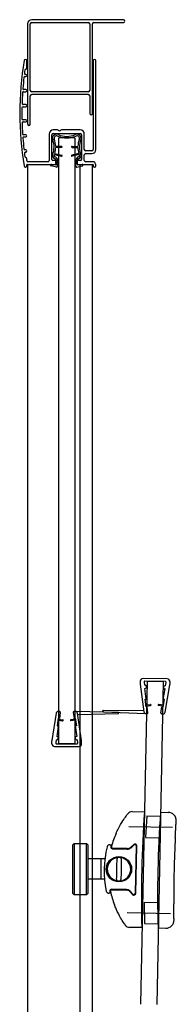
# Model space of a CAD drawing. Header units: millimetres. Extents: x 917.617 to 918.507, y 2726.615 to 2727.305.
# Tile 2 of 3: x 917.617 to 917.675, y 2726.94 to 2727.305. Entities that reach past the tile are written whole.
import ezdxf

# ---------------------------------------------------------------- set-up
doc = ezdxf.new("R2010")
doc.units = ezdxf.units.MM
doc.linetypes.add('CENTER', pattern=[50.800000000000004, 31.75, -6.35, 6.35, -6.35])
doc.layers.add('SANINDUSA', color=3, linetype='Continuous')

msp = doc.modelspace()

# ---------------------------------------------------------------- linework, layer by layer
at = {"layer": 'SANINDUSA'}
for p, q in [((917.6197459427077, 2727.303729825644), (917.6197459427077, 2727.266433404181)), ((917.6207459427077, 2727.278933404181), (917.6207459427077, 2727.303729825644)), ((917.6552459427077, 2727.305229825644), (917.6212459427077, 2727.305229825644)), ((917.6212459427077, 2727.304229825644), (917.6422459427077, 2727.304229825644)), ((917.6427459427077, 2727.303729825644), (917.6427459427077, 2727.278933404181)), ((917.6437459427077, 2727.270433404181), (917.6437459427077, 2727.303729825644)), ((917.6442459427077, 2727.304229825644), (917.6552459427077, 2727.304229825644)), ((917.6194459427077, 2727.28728160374), (917.6194459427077, 2727.289985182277)), ((917.6440459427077, 2727.289985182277), (917.6440459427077, 2727.256985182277)), ((917.6450391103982, 2727.256985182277), (917.6450391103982, 2727.290067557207)), ((917.6190459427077, 2727.284885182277), (917.6189631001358, 2727.284885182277)), ((917.6187713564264, 2727.284085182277), (917.6190459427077, 2727.284085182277)), ((917.6182742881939, 2727.278485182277), (917.6190459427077, 2727.278485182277)), ((917.6190459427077, 2727.279285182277), (917.6183888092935, 2727.279285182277)), ((917.6422459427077, 2727.278433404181), (917.6212459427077, 2727.278433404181)), ((917.6422459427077, 2727.277433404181), (917.6212459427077, 2727.277433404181)), ((917.6190459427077, 2727.273685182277), (917.61808366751, 2727.273685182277)), ((917.6207459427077, 2727.266433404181), (917.6207459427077, 2727.276933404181)), ((917.6427459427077, 2727.276933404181), (917.6427459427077, 2727.270433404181)), ((917.6180455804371, 2727.272885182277), (917.6190459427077, 2727.272885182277)), ((917.6190459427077, 2727.268085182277), (917.6180455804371, 2727.268085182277)), ((917.61808366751, 2727.267285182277), (917.6190459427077, 2727.267285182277)), ((917.6190459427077, 2727.262485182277), (917.6182742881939, 2727.262485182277)), ((917.6277459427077, 2727.262785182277), (917.6277459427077, 2727.252985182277)), ((917.6287459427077, 2727.253285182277), (917.6287459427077, 2727.262485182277)), ((917.6308299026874, 2727.264285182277), (917.6292459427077, 2727.264285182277)), ((917.6292459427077, 2727.262985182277), (917.6392459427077, 2727.262985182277)), ((917.6392459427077, 2727.264285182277), (917.6322581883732, 2727.264285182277)), ((917.6397459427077, 2727.262485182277), (917.6397459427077, 2727.253285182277)), ((917.6407459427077, 2727.256985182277), (917.6407459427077, 2727.262785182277)), ((917.6183888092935, 2727.261685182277), (917.6190459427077, 2727.261685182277)), ((917.6372459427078, 2727.261292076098), (917.6312459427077, 2727.261292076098)), ((917.6312459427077, 2727.036292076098), (917.6312459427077, 2727.261292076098)), ((917.6372459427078, 2727.261292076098), (917.6372459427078, 2727.036292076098)), ((917.6190459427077, 2727.256885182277), (917.6187713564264, 2727.256885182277)), ((917.6189631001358, 2727.256085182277), (917.6190459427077, 2727.256085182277)), ((917.6297002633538, 2727.255185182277), (917.632243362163, 2727.254492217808)), ((917.6298195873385, 2727.255567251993), (917.6323485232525, 2727.254878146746)), ((917.6322959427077, 2727.258185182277), (917.6301408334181, 2727.258185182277)), ((917.6322959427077, 2727.257785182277), (917.630145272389, 2727.257785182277)), ((917.6386722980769, 2727.255567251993), (917.6361433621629, 2727.254878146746)), ((917.6361959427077, 2727.258185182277), (917.6383510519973, 2727.258185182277)), ((917.6361959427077, 2727.257785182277), (917.6383466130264, 2727.257785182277)), ((917.6387916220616, 2727.255185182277), (917.6362485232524, 2727.254492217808)), ((917.6435459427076, 2727.256485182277), (917.6412459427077, 2727.256485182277)), ((917.6412459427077, 2727.255485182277), (917.6435391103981, 2727.255485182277)), ((917.6194459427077, 2727.252985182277), (917.6194459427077, 2727.253688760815)), ((917.6196459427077, 2727.251485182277), (917.6302959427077, 2727.251485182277)), ((917.6197459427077, 2727.251485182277), (917.6197459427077, 2726.935229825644)), ((917.6272459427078, 2727.252485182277), (917.6199459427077, 2727.252485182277)), ((917.6285742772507, 2727.251483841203), (917.63013649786, 2727.251335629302)), ((917.6302959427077, 2727.252985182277), (917.6290459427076, 2727.252985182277)), ((917.6302459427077, 2727.251435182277), (917.6302459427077, 2727.252999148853)), ((917.6304959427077, 2727.251685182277), (917.6304959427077, 2727.252785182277)), ((917.6308459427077, 2727.250785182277), (917.6308459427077, 2727.252999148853)), ((917.6376459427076, 2727.250785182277), (917.6376459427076, 2727.252999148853)), ((917.6379959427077, 2727.252785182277), (917.6379959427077, 2727.251685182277)), ((917.6394459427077, 2727.252985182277), (917.6381959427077, 2727.252985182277)), ((917.6381959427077, 2727.251485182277), (917.6438459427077, 2727.251485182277)), ((917.6382459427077, 2727.251435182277), (917.6382459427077, 2727.252999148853)), ((917.6399176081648, 2727.251483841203), (917.6383553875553, 2727.251335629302)), ((917.6407459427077, 2727.252985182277), (917.6407459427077, 2727.254985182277)), ((917.6438391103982, 2727.252485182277), (917.6412459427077, 2727.252485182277)), ((917.6437459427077, 2726.935229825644), (917.6437459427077, 2727.251485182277)), ((917.6194459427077, 2727.250985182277), (917.6194459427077, 2727.251285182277)), ((917.6304871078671, 2727.250491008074), (917.6284871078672, 2727.250891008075)), ((917.6380047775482, 2727.250491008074), (917.6400047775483, 2727.250891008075)), ((917.6440459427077, 2727.251285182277), (917.6440459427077, 2727.250985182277)), ((917.6450391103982, 2727.250902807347), (917.6450391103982, 2727.251285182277)), ((917.6614604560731, 2727.059557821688), (917.6614395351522, 2727.058515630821)), ((917.6614459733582, 2727.058397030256), (917.6627624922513, 2727.048210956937)), ((917.6639599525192, 2727.059507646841), (917.6615515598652, 2726.939531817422)), ((917.6714785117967, 2727.060356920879), (917.6624803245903, 2727.060537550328)), ((917.6628565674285, 2727.059185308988), (917.6630063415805, 2727.058026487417)), ((917.6632299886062, 2727.05802199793), (917.6630063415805, 2727.058026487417)), ((917.6707585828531, 2727.059371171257), (917.6631601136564, 2727.059523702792)), ((917.6639599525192, 2727.059507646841), (917.6699587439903, 2727.059387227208)), ((917.6699587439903, 2727.059387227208), (917.6675503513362, 2726.939411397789)), ((917.6708521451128, 2727.057868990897), (917.670628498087, 2727.057873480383)), ((917.6707018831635, 2727.048051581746), (917.6724261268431, 2727.058176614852)), ((917.6708521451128, 2727.057868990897), (917.6710483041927, 2727.059020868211)), ((917.6724582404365, 2727.059337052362), (917.6724373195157, 2727.058294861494)), ((917.6636702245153, 2727.052889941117), (917.6631618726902, 2727.056823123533)), ((917.6632059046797, 2727.056822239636), (917.6631618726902, 2727.056823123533)), ((917.6699826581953, 2727.052763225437), (917.67064844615, 2727.056672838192)), ((917.67064844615, 2727.056672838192), (917.6706044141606, 2727.056673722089)), ((917.6632735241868, 2727.05283866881), (917.6636702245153, 2727.052889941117)), ((917.6636388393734, 2727.050012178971), (917.6632735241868, 2727.05283866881)), ((917.6635491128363, 2727.050706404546), (917.665235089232, 2727.050924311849)), ((917.6636003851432, 2727.050309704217), (917.665286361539, 2727.050527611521)), ((917.6699488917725, 2727.050182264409), (917.6682730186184, 2727.050467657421)), ((917.6700160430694, 2727.050576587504), (917.6683401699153, 2727.050861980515)), ((917.6698985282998, 2727.049886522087), (917.6703769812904, 2727.05269607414)), ((917.6703769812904, 2727.05269607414), (917.6699826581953, 2727.052763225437)), ((917.6302754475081, 2727.047610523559), (917.6287547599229, 2727.037452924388)), ((917.6310666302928, 2727.048292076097), (917.6315459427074, 2727.048292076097)), ((917.6318426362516, 2727.0479476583), (917.6315110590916, 2727.045732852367)), ((917.636649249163, 2727.0479476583), (917.6369808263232, 2727.045732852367)), ((917.6369459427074, 2727.048292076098), (917.6374252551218, 2727.048292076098)), ((917.6532296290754, 2727.047946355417), (917.6374252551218, 2727.048292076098)), ((917.6397371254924, 2727.037452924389), (917.6382164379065, 2727.047610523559)), ((917.6532298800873, 2727.047437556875), (917.6382940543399, 2727.047092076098)), ((917.6475540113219, 2727.048380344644), (917.6475561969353, 2727.048489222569)), ((917.6477455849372, 2727.048176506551), (917.663539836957, 2727.047513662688)), ((917.6477555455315, 2727.048685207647), (917.6626952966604, 2727.048730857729)), ((917.6534252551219, 2727.047746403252), (917.6534252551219, 2727.047637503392)), ((917.6640190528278, 2727.047504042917), (917.6635398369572, 2727.047513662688)), ((917.6636388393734, 2727.050012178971), (917.6640355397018, 2727.050063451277)), ((917.6643225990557, 2727.047842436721), (917.6640355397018, 2727.050063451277)), ((917.669128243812, 2727.047745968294), (917.6695042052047, 2727.049953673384)), ((917.6698971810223, 2727.047386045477), (917.6694179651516, 2727.047395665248)), ((917.6698985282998, 2727.049886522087), (917.6695042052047, 2727.049953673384)), ((917.6311154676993, 2727.045792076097), (917.6306934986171, 2727.042973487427)), ((917.6306934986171, 2727.042973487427), (917.6310890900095, 2727.042914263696)), ((917.6310118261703, 2727.045099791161), (917.6326930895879, 2727.044848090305)), ((917.6310710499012, 2727.045495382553), (917.6327523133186, 2727.045243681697)), ((917.6311154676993, 2727.045792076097), (917.6315110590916, 2727.045732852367)), ((917.6374208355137, 2727.045495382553), (917.6357395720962, 2727.045243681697)), ((917.6374800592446, 2727.045099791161), (917.6357987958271, 2727.044848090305)), ((917.6373764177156, 2727.045792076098), (917.6369808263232, 2727.045732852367)), ((917.6373764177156, 2727.045792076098), (917.637798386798, 2727.042973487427)), ((917.637798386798, 2727.042973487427), (917.6374027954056, 2727.042914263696)), ((917.6310890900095, 2727.042914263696), (917.6305019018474, 2727.038992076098)), ((917.6374027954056, 2727.042914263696), (917.6379899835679, 2727.038992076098)), ((917.6287459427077, 2727.036292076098), (917.6287459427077, 2727.037334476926)), ((917.6303222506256, 2727.037792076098), (917.6301492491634, 2727.036636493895)), ((917.6303222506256, 2727.037792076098), (917.6305459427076, 2727.037792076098)), ((917.6304459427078, 2727.036292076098), (917.6380459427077, 2727.036292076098)), ((917.6305019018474, 2727.038992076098), (917.6305459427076, 2727.038992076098)), ((917.6372459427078, 2727.036292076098), (917.6312459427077, 2727.036292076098)), ((917.6379459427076, 2727.038992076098), (917.6379899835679, 2727.038992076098)), ((917.6379459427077, 2727.037792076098), (917.6381696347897, 2727.037792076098)), ((917.638342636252, 2727.036636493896), (917.6381696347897, 2727.037792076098)), ((917.6397459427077, 2727.036292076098), (917.6397459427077, 2727.037334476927)), ((917.6297459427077, 2727.035292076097), (917.6387459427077, 2727.035292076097)), ((917.6584777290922, 2727.011104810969), (917.6629867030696, 2727.011004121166)), ((917.6629861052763, 2727.010995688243), (917.6629862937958, 2727.011004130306)), ((917.668992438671, 2727.010871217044), (917.6718572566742, 2727.010807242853)), ((917.6638838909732, 2727.009484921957), (917.6634161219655, 2727.001493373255)), ((917.6638838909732, 2727.009484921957), (917.6688878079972, 2727.009373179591)), ((917.6572705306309, 2727.005631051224), (917.6733540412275, 2727.00530819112)), ((917.6369957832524, 2726.999241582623), (917.6364957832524, 2726.998741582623)), ((917.6369957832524, 2726.999241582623), (917.6369957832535, 2726.980241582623)), ((917.6369957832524, 2726.999241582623), (917.6414957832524, 2726.999241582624)), ((917.6419957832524, 2726.998741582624), (917.6414957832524, 2726.999241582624)), ((917.6414957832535, 2726.980241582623), (917.6414957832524, 2726.999241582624)), ((917.6634161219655, 2727.001493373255), (917.6684167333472, 2727.001381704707)), ((917.6364957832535, 2726.980741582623), (917.6364957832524, 2726.998741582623)), ((917.6419957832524, 2726.998741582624), (917.6419957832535, 2726.980741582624)), ((917.6501962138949, 2726.998798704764), (917.650754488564, 2726.998786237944)), ((917.6512385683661, 2726.997275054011), (917.6566458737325, 2726.997154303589)), ((917.656650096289, 2726.997343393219), (917.6527893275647, 2726.997429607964)), ((917.6590196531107, 2726.998879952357), (917.6579343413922, 2726.997842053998)), ((917.658072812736, 2726.997708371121), (917.6591581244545, 2726.99874626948)), ((917.6600035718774, 2726.998373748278), (917.659610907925, 2726.980789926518)), ((917.6598106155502, 2726.980774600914), (917.6602032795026, 2726.998358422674)), ((917.648344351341, 2726.993501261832), (917.6419957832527, 2726.993501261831)), ((917.6468369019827, 2726.993501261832), (917.6468369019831, 2726.98601212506)), ((917.6481940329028, 2726.98601212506), (917.6419957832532, 2726.98601212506)), ((917.6503519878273, 2726.980790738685), (917.6497937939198, 2726.980803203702)), ((917.6563109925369, 2726.982158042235), (917.6509030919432, 2726.982278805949)), ((917.6524448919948, 2726.982033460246), (917.6563062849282, 2726.981947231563)), ((917.6575669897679, 2726.98139173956), (917.6586048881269, 2726.980306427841)), ((917.6587496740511, 2726.98045551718), (917.6577117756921, 2726.981540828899)), ((917.6364957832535, 2726.980741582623), (917.6369957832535, 2726.980241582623)), ((917.6414957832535, 2726.980241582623), (917.6369957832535, 2726.980241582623)), ((917.6414957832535, 2726.980241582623), (917.6419957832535, 2726.980741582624)), ((917.6628800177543, 2726.977499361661), (917.6678806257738, 2726.977387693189)), ((917.6628800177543, 2726.977499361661), (917.6629903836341, 2726.969494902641)), ((917.6566282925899, 2726.973637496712), (917.6727118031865, 2726.973314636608)), ((917.662026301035, 2726.968014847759), (917.6575177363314, 2726.968115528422)), ((917.6629903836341, 2726.969494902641), (917.6679942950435, 2726.969383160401)), ((917.668031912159, 2726.967881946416), (917.670896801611, 2726.96781797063))]:
    msp.add_line(p, q, dxfattribs=at)
at = {"layer": 'SANINDUSA', "linetype": 'CENTER', "ltscale": 20}
msp.add_line((917.6392459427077, 2726.935229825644), (917.6392459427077, 2727.251485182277), dxfattribs=at)
at = {"layer": 'SANINDUSA'}
for centre, radius in [((917.6535759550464, 2726.989720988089), 0.004699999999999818), ((917.6535808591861, 2726.989719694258), 0.00450000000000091)]:
    msp.add_circle(centre, radius, dxfattribs=at)
for centre, radius, start, end in [((917.6212459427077, 2727.303729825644), 0.0015, 90, 180), ((917.6212459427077, 2727.303729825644), 0.0005, 90, 180), ((917.6422459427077, 2727.303729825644), 0.0005, 0, 90), ((917.6442459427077, 2727.303729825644), 0.0005, 90, 180), ((917.6552459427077, 2727.304729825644), 0.0005, 270, 90), ((917.7356898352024, 2727.270485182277), 0.1188612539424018, 170.5172963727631, 189.4827036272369), ((917.6189459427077, 2727.289985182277), 0.0004999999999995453, 0, 170.5172963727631), ((917.6445459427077, 2727.289985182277), 0.000499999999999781, 9.482703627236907, 180), ((917.6189631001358, 2727.285285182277), 0.0003999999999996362, 172.7739194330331, 270), ((917.7356898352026, 2727.270485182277), 0.1180612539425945, 172.1844998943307, 172.7739194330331), ((917.619121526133, 2727.286485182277), 0.0004000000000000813, 95.42135004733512, 172.1844998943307), ((917.6190459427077, 2727.284485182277), 0.0003999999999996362, 270, 90), ((917.6190459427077, 2727.28728160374), 0.0003999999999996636, 275.4213500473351, 0), ((917.7356898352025, 2727.270485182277), 0.1180612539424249, 173.5586289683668, 175.515433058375), ((917.6187713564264, 2727.283685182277), 0.0003999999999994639, 90, 173.5586289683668), ((917.7356898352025, 2727.270485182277), 0.11806125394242, 176.2965609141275, 178.2466870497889), ((917.6182742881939, 2727.278085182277), 0.0003999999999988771, 90, 176.2965609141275), ((917.6183888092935, 2727.279685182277), 0.0004000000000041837, 175.515433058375, 270), ((917.6190459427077, 2727.278885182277), 0.0003999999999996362, 270, 90), ((917.6212459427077, 2727.278933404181), 0.0005, 180, 270), ((917.6212459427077, 2727.276933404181), 0.0005, 90, 180), ((917.6422459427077, 2727.278933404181), 0.0005, 270, 0), ((917.6422459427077, 2727.276933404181), 0.0005, 0, 90), ((917.61808366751, 2727.274085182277), 0.0003999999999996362, 178.2466870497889, 270), ((917.6190459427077, 2727.273285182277), 0.0003999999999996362, 270, 90), ((917.7356898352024, 2727.270485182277), 0.1180612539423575, 179.0260423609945, 180.9739576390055), ((917.6180455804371, 2727.272485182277), 0.0004000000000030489, 90, 179.0260423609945), ((917.6432459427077, 2727.270433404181), 0.0005, 180, 0), ((917.6180455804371, 2727.268485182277), 0.0003999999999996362, 180.9739576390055, 270), ((917.61808366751, 2727.266885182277), 0.0004000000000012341, 90, 181.7533129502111), ((917.7356898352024, 2727.270485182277), 0.1180612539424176, 181.7533129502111, 183.7034390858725), ((917.6190459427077, 2727.267685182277), 0.0003999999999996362, 270, 90), ((917.6202459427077, 2727.266433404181), 0.0005, 180, 0), ((917.6182742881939, 2727.262885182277), 0.0003999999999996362, 183.7034390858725, 270), ((917.6190459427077, 2727.262085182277), 0.0003999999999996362, 270, 90), ((917.6292459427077, 2727.262785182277), 0.001500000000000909, 90, 180), ((917.6292459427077, 2727.262485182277), 0.000500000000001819, 90, 180), ((917.6304459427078, 2727.261185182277), 0.0015, 66.421821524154, 200.6486950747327), ((917.6308299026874, 2727.263785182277), 0.0004999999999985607, 44.42700400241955, 90), ((917.6342459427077, 2727.269892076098), 0.008, 246.421821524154, 293.578178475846), ((917.6315440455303, 2727.264485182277), 0.0004999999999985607, 224.4270040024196, 315.5729959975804), ((917.6322581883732, 2727.263785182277), 0.000500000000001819, 90, 135.5729959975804), ((917.6380459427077, 2727.261185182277), 0.0015, 339.3513049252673, 113.578178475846), ((917.6392459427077, 2727.262785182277), 0.001499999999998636, 0, 90), ((917.6392459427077, 2727.262485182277), 0.000500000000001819, 0, 90), ((917.6183888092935, 2727.261285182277), 0.0004000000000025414, 90, 184.484566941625), ((917.7356898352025, 2727.270485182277), 0.1180612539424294, 184.484566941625, 186.4413710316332), ((917.6217059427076, 2727.257891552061), 0.00784, 338.7687927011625, 20.64869507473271), ((917.6304459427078, 2727.261185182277), 0.0009000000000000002, 66.421821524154, 200.6486950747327), ((917.6217059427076, 2727.257891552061), 0.00844, 1.993740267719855, 20.64869507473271), ((917.6342459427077, 2727.269892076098), 0.0086, 246.421821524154, 293.578178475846), ((917.6380459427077, 2727.261185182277), 0.0009000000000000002, 339.3513049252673, 113.578178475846), ((917.6467859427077, 2727.257891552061), 0.00844, 159.3513049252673, 178.0062597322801), ((917.6467859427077, 2727.257891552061), 0.00784, 159.3513049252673, 201.2312072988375), ((917.6187713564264, 2727.257285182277), 0.0003999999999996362, 186.4413710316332, 270), ((917.6189631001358, 2727.255685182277), 0.0004000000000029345, 90, 187.2260805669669), ((917.7356898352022, 2727.270485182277), 0.1180612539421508, 187.2260805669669, 187.8155001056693), ((917.6190459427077, 2727.256485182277), 0.0003999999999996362, 270, 90), ((917.6217059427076, 2727.257891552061), 0.00844, 338.7687927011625, 341.2971608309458), ((917.6217059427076, 2727.257891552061), 0.00844, 344.0146832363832, 359.2778790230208), ((917.6322959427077, 2727.257985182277), 0.0002, 270, 90), ((917.6361959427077, 2727.257985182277), 0.0002, 90, 270), ((917.6467859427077, 2727.257891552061), 0.00844, 180.7221209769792, 195.9853167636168), ((917.6467859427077, 2727.257891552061), 0.00844, 198.7028391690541, 201.2312072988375), ((917.6412459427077, 2727.256985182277), 0.0004999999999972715, 180, 270), ((917.6412459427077, 2727.254985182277), 0.0004999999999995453, 90, 180), ((917.6435391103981, 2727.256985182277), 0.001499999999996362, 270, 0), ((917.6435459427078, 2727.256985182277), 0.0004999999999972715, 270, 0), ((917.619121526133, 2727.254485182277), 0.0003999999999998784, 187.8155001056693, 264.5786499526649), ((917.6190459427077, 2727.253688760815), 0.0003999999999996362, 0, 84.57864995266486), ((917.6199459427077, 2727.252985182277), 0.000500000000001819, 180, 270), ((917.6196459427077, 2727.251285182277), 0.0001999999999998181, 90, 180), ((917.6272459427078, 2727.252985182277), 0.0004999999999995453, 270, 0), ((917.6285459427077, 2727.251185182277), 0.0003, 84.58042289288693, 258.6900675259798), ((917.6290459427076, 2727.253285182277), 0.0002999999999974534, 180, 270), ((917.6299459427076, 2727.254690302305), 0.001, 158.7687927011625, 255.0994033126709), ((917.6299459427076, 2727.254690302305), 0.0004000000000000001, 158.7687927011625, 255.0994033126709), ((917.6294959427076, 2727.252999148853), 0.0007500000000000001, 0, 75.09940331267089), ((917.6294959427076, 2727.252999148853), 0.00135, 0, 75.09940331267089), ((917.6301459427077, 2727.251435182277), 0.0001, 264.580422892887, 0), ((917.6302959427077, 2727.252785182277), 0.0002000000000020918, 0, 90), ((917.6302959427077, 2727.251685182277), 0.0001999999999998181, 270, 0), ((917.6322959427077, 2727.254685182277), 0.0002, 254.7576305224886, 74.75763052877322), ((917.6361959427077, 2727.254685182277), 0.0002, 105.2423694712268, 285.2423694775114), ((917.6389959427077, 2727.252999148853), 0.00135, 104.9005966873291, 180), ((917.6381959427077, 2727.252785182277), 0.0002000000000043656, 90, 180), ((917.6381959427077, 2727.251685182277), 0.0001999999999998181, 180, 270), ((917.6389959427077, 2727.252999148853), 0.0007500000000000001, 104.9005966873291, 180), ((917.6383459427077, 2727.251435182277), 0.0001, 180, 275.4195771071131), ((917.6385459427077, 2727.254690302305), 0.0004000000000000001, 284.9005966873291, 21.23120729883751), ((917.6385459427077, 2727.254690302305), 0.001, 284.9005966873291, 21.23120729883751), ((917.6394459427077, 2727.253285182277), 0.0002999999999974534, 270, 0), ((917.6399459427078, 2727.251185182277), 0.0003, 281.3099324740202, 95.41957710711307), ((917.6412459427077, 2727.252985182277), 0.000500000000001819, 180, 270), ((917.6438391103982, 2727.251285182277), 0.001199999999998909, 0, 90), ((917.6438459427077, 2727.251285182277), 0.0001999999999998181, 0, 90), ((917.6189459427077, 2727.250985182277), 0.0005000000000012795, 189.4827036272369, 0), ((917.6305459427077, 2727.250785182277), 0.0003, 258.6900675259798, 0), ((917.6379459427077, 2727.250785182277), 0.0003, 180, 281.3099324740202), ((917.6445459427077, 2727.250985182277), 0.0004999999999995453, 180, 350.517296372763), ((917.662239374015, 2727.05849957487), 0.0008000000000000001, 178.8500000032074, 187.3644784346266), ((917.6624602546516, 2727.059537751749), 0.001, 88.85000000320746, 178.8500000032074), ((917.6631540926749, 2727.059223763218), 0.0003, 88.85000000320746, 187.3644784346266), ((917.6632179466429, 2727.057422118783), 0.0006, 358.8500000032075, 88.85000000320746), ((917.6706164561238, 2727.057273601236), 0.0006, 88.85000000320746, 178.8500000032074), ((917.6707525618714, 2727.059071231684), 0.0003, 350.3355215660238, 88.85000000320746), ((917.671458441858, 2727.0593571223), 0.001, 358.8500000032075, 88.85000000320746), ((917.6716374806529, 2727.058310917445), 0.0008000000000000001, 350.3355215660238, 358.8500000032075), ((917.6632179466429, 2727.057422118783), 0.0006, 268.8500000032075, 358.8500000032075), ((917.6706164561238, 2727.057273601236), 0.0006, 178.8500000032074, 268.8500000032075), ((917.6652607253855, 2727.050725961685), 0.0001999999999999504, 277.3644784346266, 97.36447843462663), ((917.6683065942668, 2727.050664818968), 0.0001999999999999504, 80.3355215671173, 260.3355215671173), ((917.6310666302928, 2727.047492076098), 0.0008000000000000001, 90, 171.4855215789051), ((917.6315459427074, 2727.047992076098), 0.0003, 351.4855215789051, 90), ((917.6369459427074, 2727.047992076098), 0.0003, 90, 188.5144784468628), ((917.6374252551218, 2727.047492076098), 0.0008000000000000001, 8.514478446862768, 90), ((917.6477539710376, 2727.048376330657), 0.0002, 178.8500000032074, 267.596854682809), ((917.647756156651, 2727.048485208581), 0.0002, 90.17507312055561, 178.8500000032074), ((917.6532252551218, 2727.047746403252), 0.0002, 0, 88.74685467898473), ((917.6532252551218, 2727.047637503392), 0.0002, 271.3250731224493, 0), ((917.6635558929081, 2727.048313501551), 0.0008000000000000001, 187.3644784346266, 268.8500000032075), ((917.6640250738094, 2727.047803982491), 0.0003, 268.8500000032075, 7.364478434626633), ((917.6694239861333, 2727.047695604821), 0.0003, 170.3355215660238, 268.8500000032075), ((917.6699132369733, 2727.04818588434), 0.0008000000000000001, 268.8500000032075, 350.3355215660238), ((917.6327227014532, 2727.045045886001), 0.0001999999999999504, 261.4855215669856, 81.48552156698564), ((917.6357691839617, 2727.045045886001), 0.0001999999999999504, 98.51447843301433, 278.5144784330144), ((917.6295459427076, 2727.037334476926), 0.0008000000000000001, 171.4855215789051, 180), ((917.6297459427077, 2727.036292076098), 0.001, 180, 270), ((917.6304459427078, 2727.036592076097), 0.0003, 171.4855215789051, 270), ((917.6305459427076, 2727.038392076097), 0.0006, 0, 90), ((917.6305459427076, 2727.038392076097), 0.0006, 270, 0), ((917.6379459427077, 2727.038392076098), 0.0006, 90, 180), ((917.6379459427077, 2727.038392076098), 0.0006, 180, 270), ((917.6380459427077, 2727.036592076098), 0.0003, 270, 8.514478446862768), ((917.6387459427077, 2727.036292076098), 0.001, 270, 0), ((917.6389459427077, 2727.037334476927), 0.0008000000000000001, 0, 8.514478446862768), ((917.6584330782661, 2727.009105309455), 0.002, 88.72074177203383, 142.2577728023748), ((918.1058750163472, 2726.979604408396), 0.4440000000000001, 175.9446530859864, 181.495739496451), ((918.1058750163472, 2726.979604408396), 0.4380000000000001, 175.906435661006, 181.5336251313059), ((917.6717902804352, 2727.007807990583), 0.003, 356.2825735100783, 88.72074177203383), ((917.6843795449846, 2726.989021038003), 0.03481153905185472, 156.3273625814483, 164.8919219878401), ((918.1058750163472, 2726.979604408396), 0.432, 177.0733689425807, 180.3666831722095), ((917.6843797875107, 2726.989031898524), 0.0363115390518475, 165.624401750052, 191.8130518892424), ((917.6501738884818, 2726.997798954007), 0.001000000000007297, 88.72074177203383, 165.624401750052), ((917.6512541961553, 2726.99797487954), 0.0007000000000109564, 164.8919219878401, 268.7207417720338), ((917.6843797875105, 2726.989031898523), 0.03501153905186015, 163.8231215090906, 164.8919219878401), ((917.6843795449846, 2726.989021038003), 0.03481153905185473, 164.8919219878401, 165.6908271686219), ((917.6512539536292, 2726.997964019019), 0.0004999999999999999, 164.8919219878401, 268.7207417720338), ((917.6566905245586, 2726.999153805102), 0.002, 268.7207417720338, 313.7207417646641), ((917.6566902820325, 2726.999142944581), 0.001800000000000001, 268.7207417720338, 313.7207417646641), ((917.6595034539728, 2726.998374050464), 0.0007, 358.7207417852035, 133.7207417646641), ((917.6595036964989, 2726.998384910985), 0.0005, 358.7207417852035, 133.7207417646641), ((917.6535808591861, 2726.989719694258), 0.004353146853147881, 97.23866272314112, 260.2028208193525), ((917.6535808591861, 2726.989719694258), 0.004496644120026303, 84.62844918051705, 92.81303436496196), ((917.6535808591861, 2726.989719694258), 0.004353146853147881, 277.2386627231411, 80.20282081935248), ((917.6535808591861, 2726.989719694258), 0.004496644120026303, 264.6284491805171, 272.813034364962), ((917.6498161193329, 2726.981802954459), 0.0009999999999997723, 191.8130518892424, 268.7207417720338), ((917.650887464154, 2726.981578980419), 0.000700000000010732, 88.72074177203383, 192.5454014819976), ((917.6843797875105, 2726.989031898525), 0.03501153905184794, 192.5454014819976, 193.6142656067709), ((917.6843795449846, 2726.989021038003), 0.03481153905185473, 191.7199917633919, 192.5454014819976), ((917.650887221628, 2726.981568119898), 0.0004999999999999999, 88.72074177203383, 192.5454014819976), ((917.6843795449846, 2726.989021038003), 0.03481153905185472, 192.5454014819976, 201.1141209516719), ((917.6562660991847, 2726.9801476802), 0.001800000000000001, 43.72074176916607, 88.72074177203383), ((917.6562663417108, 2726.980158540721), 0.002, 43.72074176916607, 88.72074177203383), ((917.6591107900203, 2726.980790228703), 0.0007, 223.7207417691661, 358.7207417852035), ((917.6591110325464, 2726.980801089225), 0.0005, 223.7207417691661, 358.7207417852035), ((917.67096377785, 2726.970817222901), 0.003, 268.7207417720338, 1.157477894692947), ((917.6575623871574, 2726.970115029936), 0.002, 215.1837107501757, 268.7207417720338)]:
    msp.add_arc(centre, radius, start, end, dxfattribs=at)
at = {"layer": 'SANINDUSA', "extrusion": (0, 0, -0.9999999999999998)}
msp.add_ellipse((917.6530300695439, 2726.98973199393), major_axis=(-0.0001669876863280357, -0.007477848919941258), ratio=0.0348994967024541, start_param=1.036096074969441, end_param=2.105496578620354, dxfattribs=at)
at = {"layer": 'SANINDUSA', "extrusion": (0, 0, -1)}
msp.add_ellipse((917.6541316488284, 2726.989707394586), major_axis=(0.0001669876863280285, 0.007477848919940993), ratio=0.0348994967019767, start_param=1.03609607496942, end_param=2.105496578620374, dxfattribs=at)
at = {"layer": 'SANINDUSA'}
for points, knots in [([(917.6524972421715, 2727.002998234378), (917.6527695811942, 2727.003619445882), (917.653063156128, 2727.004238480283), (917.6533656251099, 2727.004831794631), (917.6539039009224, 2727.005887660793), (917.654471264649, 2727.00686255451), (917.6550028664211, 2727.007698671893), (917.6554499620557, 2727.00840187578), (917.6558682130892, 2727.009002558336), (917.6561971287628, 2727.009456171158), (917.6564320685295, 2727.009780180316), (917.6566174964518, 2727.010024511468), (917.6567294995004, 2727.010170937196), (917.6568095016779, 2727.010275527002), (917.6568515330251, 2727.010329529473), (917.6568515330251, 2727.010329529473)], [0, 0, 0, 0, 1.917951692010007, 1.917951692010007, 1.917951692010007, 5.331151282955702, 5.331151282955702, 5.331151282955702, 8.201771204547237, 8.201771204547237, 8.201771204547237, 10.25221400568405, 10.25221400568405, 10.25221400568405, 11.71681600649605, 11.71681600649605, 11.71681600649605, 11.71681600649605]), ([(917.6744384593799, 2727.001661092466), (917.6744582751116, 2727.002048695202), (917.6744788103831, 2727.002439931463), (917.6744994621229, 2727.00282360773), (917.6745283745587, 2727.003360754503), (917.6745572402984, 2727.003878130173), (917.6745851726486, 2727.004364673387), (917.6746242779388, 2727.005045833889), (917.6746611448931, 2727.005659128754), (917.6746919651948, 2727.006159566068), (917.674731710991, 2727.00680492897), (917.674761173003, 2727.007261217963), (917.6747748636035, 2727.007472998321), (917.6747808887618, 2727.007566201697), (917.674783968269, 2727.007613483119), (917.674783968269, 2727.007613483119)], [-6.181149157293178e-14, -6.181149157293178e-14, -6.181149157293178e-14, -6.181149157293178e-14, 1.172412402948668, 1.172412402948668, 1.172412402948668, 2.813789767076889, 2.813789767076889, 2.813789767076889, 5.111718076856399, 5.111718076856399, 5.111718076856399, 8.075121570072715, 8.075121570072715, 8.075121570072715, 9.379299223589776, 9.379299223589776, 9.379299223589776, 9.379299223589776]), ([(917.6527893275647, 2726.997429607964), (917.6527005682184, 2726.997431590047), (917.6526110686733, 2726.997433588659), (917.6525227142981, 2726.997435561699), (917.6522521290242, 2726.997441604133), (917.6519948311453, 2726.997447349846), (917.6517840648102, 2726.997452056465), (917.651633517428, 2726.997455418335), (917.6515073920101, 2726.99745823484), (917.6514154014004, 2726.99746028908), (917.651349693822, 2726.997461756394), (917.651301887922, 2726.997462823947), (917.6512733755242, 2726.997463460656), (917.6512530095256, 2726.997463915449), (917.6512427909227, 2726.997464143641), (917.6512427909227, 2726.997464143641)], [0, 0, 0, 0, 0.2663444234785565, 0.2663444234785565, 0.2663444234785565, 1.082024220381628, 1.082024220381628, 1.082024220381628, 1.664652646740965, 1.664652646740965, 1.664652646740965, 2.080815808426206, 2.080815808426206, 2.080815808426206, 2.37807520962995, 2.37807520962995, 2.37807520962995, 2.37807520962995]), ([(917.653032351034, 2726.994038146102), (917.6530203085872, 2726.994019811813), (917.6530092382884, 2726.994000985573), (917.6529990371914, 2726.993981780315), (917.6529847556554, 2726.993954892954), (917.6529721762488, 2726.993927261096), (917.6529610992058, 2726.993899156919), (917.6529455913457, 2726.993859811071), (917.6529330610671, 2726.993819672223), (917.6529229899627, 2726.993778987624), (917.6529088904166, 2726.993722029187), (917.6528995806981, 2726.993663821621), (917.6528943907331, 2726.993605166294), (917.6528926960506, 2726.993586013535), (917.652891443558, 2726.993566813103), (917.6528906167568, 2726.993547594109)], [-0.5867559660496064, -0.5867559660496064, -0.5867559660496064, -0.5867559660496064, -0.5134114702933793, -0.5134114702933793, -0.5134114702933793, -0.4107291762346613, -0.4107291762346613, -0.4107291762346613, -0.2669739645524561, -0.2669739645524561, -0.2669739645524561, -0.0657166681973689, -0.0657166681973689, -0.0657166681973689, 2.109156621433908e-13, 2.109156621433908e-13, 2.109156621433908e-13, 2.109156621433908e-13]), ([(917.6533601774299, 2726.994210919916), (917.6533453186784, 2726.994210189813), (917.6533304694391, 2726.99420922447), (917.6533157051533, 2726.994207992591), (917.653270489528, 2726.994204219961), (917.6532259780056, 2726.994198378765), (917.6531847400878, 2726.99418558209), (917.6531552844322, 2726.994176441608), (917.6531277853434, 2726.994163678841), (917.6531034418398, 2726.994144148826), (917.6530860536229, 2726.994130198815), (917.6530704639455, 2726.994112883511), (917.6530571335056, 2726.994091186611), (917.6530476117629, 2726.994075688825), (917.6530392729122, 2726.994057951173), (917.653032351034, 2726.994038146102)], [0, 0, 0, 0, 0.04315553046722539, 0.04315553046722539, 0.04315553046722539, 0.1753193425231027, 0.1753193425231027, 0.1753193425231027, 0.2697220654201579, 0.2697220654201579, 0.2697220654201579, 0.3371525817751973, 0.3371525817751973, 0.3371525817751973, 0.3853172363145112, 0.3853172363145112, 0.3853172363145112, 0.3853172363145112]), ([(917.6543215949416, 2726.994009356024), (917.6543155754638, 2726.994029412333), (917.6543080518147, 2726.994047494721), (917.6542992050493, 2726.994063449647), (917.6542868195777, 2726.994085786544), (917.6542719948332, 2726.994103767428), (917.6542553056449, 2726.994118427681), (917.6542319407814, 2726.994138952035), (917.6542047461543, 2726.994153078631), (917.6541759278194, 2726.994163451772), (917.6541355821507, 2726.994177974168), (917.6540909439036, 2726.99418591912), (917.6540460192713, 2726.994191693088), (917.6540313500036, 2726.994193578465), (917.6540165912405, 2726.994195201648), (917.6540018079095, 2726.994196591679)], [0, 0, 0, 0, 0.04807354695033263, 0.04807354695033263, 0.04807354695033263, 0.1153765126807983, 0.1153765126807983, 0.1153765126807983, 0.2096006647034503, 0.2096006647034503, 0.2096006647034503, 0.341514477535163, 0.341514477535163, 0.341514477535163, 0.3845883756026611, 0.3845883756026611, 0.3845883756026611, 0.3845883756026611]), ([(917.6544412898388, 2726.993512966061), (917.6544413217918, 2726.993532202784), (917.6544409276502, 2726.993551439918), (917.6544400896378, 2726.993570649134), (917.6544375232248, 2726.99362947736), (917.654430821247, 2726.993688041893), (917.6544192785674, 2726.993745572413), (917.6544110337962, 2726.993786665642), (917.6544003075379, 2726.993827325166), (917.6543865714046, 2726.993867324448), (917.654376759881, 2726.993895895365), (917.6543654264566, 2726.993924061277), (917.6543523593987, 2726.993951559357), (917.6543430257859, 2726.993971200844), (917.6543328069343, 2726.993990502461), (917.6543215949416, 2726.994009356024)], [-0.5867553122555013, -0.5867553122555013, -0.5867553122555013, -0.5867553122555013, -0.5210387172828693, -0.5210387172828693, -0.5210387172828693, -0.3197816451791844, -0.3197816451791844, -0.3197816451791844, -0.1760265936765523, -0.1760265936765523, -0.1760265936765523, -0.07334441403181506, -0.07334441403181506, -0.07334441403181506, 1.401041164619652e-13, 1.401041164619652e-13, 1.401041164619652e-13, 1.401041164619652e-13]), ([(917.6527204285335, 2726.985926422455), (917.6527203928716, 2726.985904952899), (917.6527208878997, 2726.985883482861), (917.6527219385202, 2726.985862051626), (917.6527234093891, 2726.985832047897), (917.65272596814, 2726.985802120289), (917.6527296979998, 2726.985772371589), (917.6527349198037, 2726.985730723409), (917.6527424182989, 2726.985689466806), (917.6527525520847, 2726.985648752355), (917.6527667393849, 2726.985591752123), (917.6527861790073, 2726.985535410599), (917.6528122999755, 2726.985481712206), (917.6528208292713, 2726.985464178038), (917.6528300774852, 2726.985446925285), (917.6528401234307, 2726.985430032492)], [-0.5867553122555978, -0.5867553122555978, -0.5867553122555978, -0.5867553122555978, -0.5134108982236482, -0.5134108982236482, -0.5134108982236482, -0.4107287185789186, -0.4107287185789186, -0.4107287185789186, -0.2669736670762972, -0.2669736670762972, -0.2669736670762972, -0.06571659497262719, -0.06571659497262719, -0.06571659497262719, 0, 0, 0, 0]), ([(917.6528401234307, 2726.985430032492), (917.6528461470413, 2726.985409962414), (917.6528536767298, 2726.985391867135), (917.6528625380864, 2726.98537589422), (917.6528749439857, 2726.98535353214), (917.6528898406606, 2726.985335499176), (917.6529065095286, 2726.985320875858), (917.652929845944, 2726.985300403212), (917.652956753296, 2726.985286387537), (917.6529858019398, 2726.985275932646), (917.653026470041, 2726.985261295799), (917.6530706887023, 2726.985253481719), (917.6531156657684, 2726.985247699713), (917.6531303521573, 2726.985245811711), (917.653145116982, 2726.985244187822), (917.6531599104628, 2726.985242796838)], [0, 0, 0, 0, 0.0481065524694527, 0.0481065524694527, 0.0481065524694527, 0.1154557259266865, 0.1154557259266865, 0.1154557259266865, 0.2097445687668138, 0.2097445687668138, 0.2097445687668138, 0.341748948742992, 0.341748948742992, 0.341748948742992, 0.3848524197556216, 0.3848524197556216, 0.3848524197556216, 0.3848524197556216]), ([(917.6538015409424, 2726.985228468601), (917.6538181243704, 2726.985229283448), (917.6538346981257, 2726.985230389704), (917.6538511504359, 2726.98523183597), (917.65387418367, 2726.985233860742), (917.6538970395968, 2726.98523654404), (917.6539192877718, 2726.985240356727), (917.6539504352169, 2726.985245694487), (917.6539807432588, 2726.985253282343), (917.6540086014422, 2726.98526552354), (917.6540476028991, 2726.985282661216), (917.6540820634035, 2726.985309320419), (917.6541075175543, 2726.98535310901), (917.6541158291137, 2726.985367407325), (917.6541231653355, 2726.98538349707), (917.6541293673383, 2726.985401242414)], [-3.745983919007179e-13, -3.745983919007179e-13, -3.745983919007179e-13, -3.745983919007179e-13, 0.04816465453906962, 0.04816465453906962, 0.04816465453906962, 0.1155951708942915, 0.1155951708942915, 0.1155951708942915, 0.2099978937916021, 0.2099978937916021, 0.2099978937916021, 0.3421617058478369, 0.3421617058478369, 0.3421617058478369, 0.3853172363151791, 0.3853172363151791, 0.3853172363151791, 0.3853172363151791]), ([(917.6541293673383, 2726.985401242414), (917.6541414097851, 2726.985419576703), (917.6541524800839, 2726.985438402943), (917.6541626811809, 2726.985457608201), (917.6541769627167, 2726.985484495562), (917.6541895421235, 2726.98551212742), (917.6542006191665, 2726.985540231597), (917.6542161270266, 2726.985579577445), (917.6542286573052, 2726.985619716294), (917.6542387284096, 2726.985660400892), (917.6542528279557, 2726.98571735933), (917.6542621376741, 2726.985775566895), (917.6542673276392, 2726.985834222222), (917.6542690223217, 2726.985853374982), (917.6542702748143, 2726.985872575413), (917.6542711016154, 2726.985891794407)], [-0.5867559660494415, -0.5867559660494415, -0.5867559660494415, -0.5867559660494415, -0.5134114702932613, -0.5134114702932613, -0.5134114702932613, -0.410729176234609, -0.410729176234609, -0.410729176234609, -0.2669739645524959, -0.2669739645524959, -0.2669739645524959, -0.06571666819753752, -0.06571666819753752, -0.06571666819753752, 0, 0, 0, 0]), ([(917.6508983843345, 2726.982067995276), (917.6508983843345, 2726.982067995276), (917.6509086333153, 2726.982067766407), (917.6509290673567, 2726.982067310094), (917.6509576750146, 2726.982066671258), (917.6510056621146, 2726.982065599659), (917.651071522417, 2726.982064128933), (917.6511637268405, 2726.982062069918), (917.6512900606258, 2726.982059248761), (917.6514409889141, 2726.982055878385), (917.6516522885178, 2726.982051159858), (917.6519100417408, 2726.982045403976), (917.652178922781, 2726.982039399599), (917.6522667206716, 2726.982037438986), (917.6523560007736, 2726.982035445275), (917.6524448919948, 2726.982033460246)], [0, 0, 0, 0, 0.2977010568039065, 0.2977010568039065, 0.2977010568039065, 0.7144825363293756, 0.7144825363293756, 0.7144825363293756, 1.297976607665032, 1.297976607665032, 1.297976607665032, 2.114868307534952, 2.114868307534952, 2.114868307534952, 2.381608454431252, 2.381608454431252, 2.381608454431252, 2.381608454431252]), ([(917.655927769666, 2726.968962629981), (917.655927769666, 2726.968962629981), (917.6558878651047, 2726.969018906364), (917.6558115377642, 2726.969128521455), (917.6557046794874, 2726.969281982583), (917.6555293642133, 2726.969535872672), (917.6553084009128, 2726.969871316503), (917.654999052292, 2726.970340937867), (917.654608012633, 2726.970960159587), (917.6541924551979, 2726.971683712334), (917.6536488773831, 2726.972630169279), (917.6530730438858, 2726.973741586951), (917.6525432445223, 2726.974939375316), (917.6523208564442, 2726.975442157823), (917.6521060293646, 2726.975960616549), (917.6519050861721, 2726.976480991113)], [5.250855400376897e-30, 5.250855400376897e-30, 5.250855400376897e-30, 5.250855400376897e-30, 1.465666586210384, 1.465666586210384, 1.465666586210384, 3.517599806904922, 3.517599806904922, 3.517599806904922, 6.390306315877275, 6.390306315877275, 6.390306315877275, 10.14800475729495, 10.14800475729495, 10.14800475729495, 11.72533268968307, 11.72533268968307, 11.72533268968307, 11.72533268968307]), ([(917.6739631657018, 2726.97087782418), (917.6739631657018, 2726.97087782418), (917.673961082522, 2726.970979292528), (917.6739572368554, 2726.971176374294), (917.6739539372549, 2726.971345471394), (917.673949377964, 2726.971583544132), (917.673943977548, 2726.971885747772), (917.6739400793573, 2726.972103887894), (917.6739357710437, 2726.972354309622), (917.6739313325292, 2726.972629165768), (917.6739291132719, 2726.97276659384), (917.6739268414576, 2726.972911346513), (917.6739245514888, 2726.973062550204), (917.6739213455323, 2726.973274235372), (917.6739181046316, 2726.973498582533), (917.6739149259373, 2726.973732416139), (917.6739104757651, 2726.974059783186), (917.6739061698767, 2726.974404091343), (917.6739021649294, 2726.974761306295), (917.6738965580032, 2726.975261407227), (917.6738915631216, 2726.97578617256), (917.6738875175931, 2726.976317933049), (917.6738861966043, 2726.976491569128), (917.6738849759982, 2726.976665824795), (917.6738838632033, 2726.976839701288)], [0, 0, 0, 0, 1.893097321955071, 1.893097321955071, 1.893097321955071, 3.51738389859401, 3.51738389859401, 3.51738389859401, 4.689845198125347, 4.689845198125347, 4.689845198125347, 5.276075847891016, 5.276075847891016, 5.276075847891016, 6.096798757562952, 6.096798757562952, 6.096798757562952, 7.245810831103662, 7.245810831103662, 7.245810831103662, 8.854427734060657, 8.854427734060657, 8.854427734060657, 9.379690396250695, 9.379690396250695, 9.379690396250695, 9.379690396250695])]:
    msp.add_open_spline(points, degree=3, knots=knots, dxfattribs=at)

doc.saveas('drawing.dxf')
